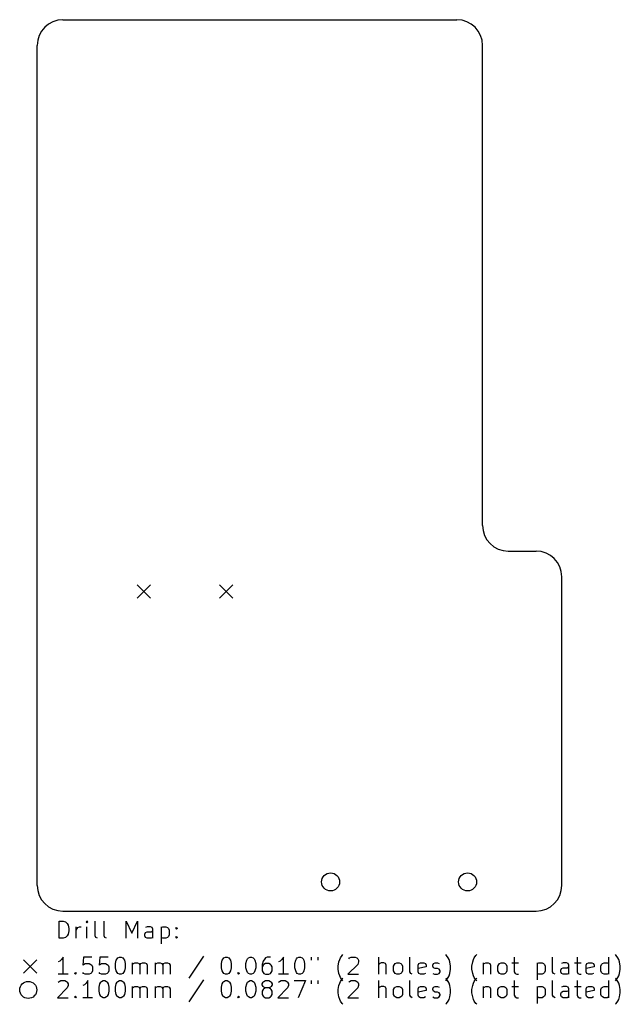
# Model space of a CAD drawing. Extents: x -2 to 68, y -114 to 1.
import ezdxf

# ---------------------------------------------------------------- set-up
doc = ezdxf.new("R2010")
doc.units = 0
doc.layers.add('BLACK', color=7, linetype='CONTINUOUS')

msp = doc.modelspace()

# ---------------------------------------------------------------- linework, layer by layer
at = {"layer": 'BLACK', "linetype": 'CONTINUOUS'}
for p, q in [((3, 1), (49, 1)), ((0, -100), (0, -2)), ((52, -58), (52, -2)), ((55, -61), (58.25, -61)), ((61.25, -100), (61.25, -64)), ((11.675, -64.925), (13.225, -66.475)), ((13.225, -64.925), (11.675, -66.475)), ((21.275, -64.925), (22.825, -66.475)), ((22.825, -64.925), (21.275, -66.475)), ((3, -103), (58.25, -103)), ((2.55777, -106.165), (2.55777, -104.165)), ((2.55777, -104.165), (3.03396, -104.165)), ((3.03396, -104.165), (3.31967, -104.26)), ((3.31967, -104.26), (3.51015, -104.451)), ((3.51015, -104.451), (3.60539, -104.641)), ((5.79586, -104.165), (5.70062, -104.26)), ((5.70062, -104.26), (5.79586, -104.355)), ((5.8911, -104.26), (5.79586, -104.165)), ((5.79586, -104.165), (5.79586, -104.355)), ((5.79586, -104.355), (5.8911, -104.26)), ((6.74824, -105.879), (6.74824, -104.165)), ((7.79586, -105.879), (7.79586, -104.165)), ((10.3673, -106.165), (10.3673, -104.165)), ((10.3673, -104.165), (11.034, -105.593)), ((11.034, -105.593), (11.7006, -104.165)), ((11.7006, -104.165), (11.7006, -106.165)), ((3.60539, -104.641), (3.70063, -105.022)), ((3.70063, -105.308), (3.60539, -105.689)), ((3.70063, -105.022), (3.70063, -105.308)), ((4.55777, -106.165), (4.55777, -104.832)), ((4.55777, -105.212), (4.65301, -105.022)), ((4.65301, -105.022), (4.74824, -104.927)), ((4.74824, -104.927), (4.93872, -104.832)), ((4.93872, -104.832), (5.1292, -104.832)), ((5.79586, -106.165), (5.79586, -104.832)), ((12.5578, -105.689), (12.653, -105.498)), ((12.8435, -104.832), (12.653, -104.927)), ((12.653, -105.498), (12.8435, -105.403)), ((13.2244, -104.832), (12.8435, -104.832)), ((12.8435, -105.403), (13.3197, -105.403)), ((13.4149, -104.927), (13.2244, -104.832)), ((13.3197, -105.403), (13.5101, -105.308)), ((13.5101, -105.117), (13.4149, -104.927)), ((13.5101, -106.165), (13.5101, -105.117)), ((14.4625, -104.832), (14.4625, -106.832)), ((14.4625, -104.927), (14.653, -104.832)), ((14.653, -104.832), (15.034, -104.832)), ((15.034, -104.832), (15.2244, -104.927)), ((15.2244, -104.927), (15.3197, -105.022)), ((15.3197, -105.022), (15.4149, -105.212)), ((15.4149, -105.212), (15.4149, -105.784)), ((16.1768, -105.022), (16.2721, -104.927)), ((16.2721, -105.117), (16.1768, -105.022)), ((16.2721, -104.927), (16.3673, -105.022)), ((16.2721, -104.927), (16.2721, -105.117)), ((16.3673, -105.022), (16.2721, -105.117)), ((3.03396, -106.165), (2.55777, -106.165)), ((3.31967, -106.07), (3.03396, -106.165)), ((3.51015, -105.879), (3.31967, -106.07)), ((3.60539, -105.689), (3.51015, -105.879)), ((6.84348, -106.07), (6.74824, -105.879)), ((7.03396, -106.165), (6.84348, -106.07)), ((7.8911, -106.07), (7.79586, -105.879)), ((8.08158, -106.165), (7.8911, -106.07)), ((12.5578, -105.879), (12.5578, -105.689)), ((12.653, -106.07), (12.5578, -105.879)), ((12.8435, -106.165), (12.653, -106.07)), ((13.3197, -106.165), (12.8435, -106.165)), ((13.5101, -106.07), (13.3197, -106.165)), ((14.653, -106.165), (14.4625, -106.07)), ((15.034, -106.165), (14.653, -106.165)), ((15.2244, -106.07), (15.034, -106.165)), ((15.3197, -105.974), (15.2244, -106.07)), ((15.4149, -105.784), (15.3197, -105.974)), ((16.1768, -106.07), (16.2721, -105.974)), ((16.2721, -106.165), (16.1768, -106.07)), ((16.2721, -105.974), (16.3673, -106.07)), ((16.2721, -105.974), (16.2721, -106.165)), ((16.3673, -106.07), (16.2721, -106.165)), ((-1.6, -108.675), (-0.05, -110.225)), ((-0.05, -108.675), (-1.6, -110.225)), ((2.65301, -108.841), (2.46253, -108.936)), ((2.84348, -108.651), (2.65301, -108.841)), ((3.03396, -108.365), (2.84348, -108.651)), ((3.03396, -110.365), (3.03396, -108.365)), ((5.41491, -108.365), (5.31967, -109.317)), ((6.36729, -108.365), (5.41491, -108.365)), ((5.41491, -109.222), (5.60539, -109.127)), ((5.60539, -109.127), (6.08158, -109.127)), ((6.08158, -109.127), (6.27205, -109.222)), ((7.31967, -108.365), (7.22443, -109.317)), ((8.27205, -108.365), (7.31967, -108.365)), ((7.31967, -109.222), (7.51015, -109.127)), ((7.51015, -109.127), (7.98634, -109.127)), ((7.98634, -109.127), (8.17682, -109.222)), ((9.1292, -109.127), (9.22443, -108.746)), ((9.1292, -109.603), (9.1292, -109.127)), ((9.22443, -108.746), (9.31967, -108.555)), ((9.31967, -108.555), (9.41491, -108.46)), ((9.41491, -108.46), (9.60539, -108.365)), ((9.60539, -108.365), (9.79586, -108.365)), ((9.79586, -108.365), (9.98634, -108.46)), ((9.98634, -108.46), (10.0816, -108.555)), ((10.0816, -108.555), (10.1768, -108.746)), ((10.1768, -108.746), (10.2721, -109.127)), ((10.2721, -109.127), (10.2721, -109.603)), ((11.1292, -110.365), (11.1292, -109.032)), ((11.1292, -109.222), (11.2244, -109.127)), ((11.2244, -109.127), (11.4149, -109.032)), ((11.4149, -109.032), (11.7006, -109.032)), ((11.7006, -109.032), (11.8911, -109.127)), ((11.8911, -109.127), (11.9863, -109.317)), ((11.9863, -109.317), (12.0816, -109.127)), ((12.0816, -109.127), (12.2721, -109.032)), ((12.2721, -109.032), (12.5578, -109.032)), ((12.5578, -109.032), (12.7482, -109.127)), ((12.7482, -109.127), (12.8435, -109.317)), ((13.7959, -110.365), (13.7959, -109.032)), ((13.7959, -109.222), (13.8911, -109.127)), ((13.8911, -109.127), (14.0816, -109.032)), ((14.0816, -109.032), (14.3673, -109.032)), ((14.3673, -109.032), (14.5578, -109.127)), ((14.5578, -109.127), (14.653, -109.317)), ((14.653, -109.317), (14.7482, -109.127)), ((14.7482, -109.127), (14.9387, -109.032)), ((14.9387, -109.032), (15.2244, -109.032)), ((15.2244, -109.032), (15.4149, -109.127)), ((15.4149, -109.127), (15.5101, -109.317)), ((19.4149, -108.27), (17.7006, -110.841)), ((21.5102, -109.127), (21.6054, -108.746)), ((21.5102, -109.603), (21.5102, -109.127)), ((21.6054, -108.746), (21.7006, -108.555)), ((21.7006, -108.555), (21.7959, -108.46)), ((21.7959, -108.46), (21.9863, -108.365)), ((21.9863, -108.365), (22.1768, -108.365)), ((22.1768, -108.365), (22.3673, -108.46)), ((22.3673, -108.46), (22.4625, -108.555)), ((22.4625, -108.555), (22.5578, -108.746)), ((22.5578, -108.746), (22.653, -109.127)), ((22.653, -109.127), (22.653, -109.603)), ((24.3673, -109.127), (24.4625, -108.746)), ((24.3673, -109.603), (24.3673, -109.127)), ((24.4625, -108.746), (24.5578, -108.555)), ((24.5578, -108.555), (24.653, -108.46)), ((24.653, -108.46), (24.8435, -108.365)), ((24.8435, -108.365), (25.034, -108.365)), ((25.034, -108.365), (25.2244, -108.46)), ((25.2244, -108.46), (25.3197, -108.555)), ((25.3197, -108.555), (25.4149, -108.746)), ((25.4149, -108.746), (25.5102, -109.127)), ((25.5102, -109.127), (25.5102, -109.603)), ((26.3673, -108.841), (26.2721, -109.222)), ((26.5578, -108.555), (26.3673, -108.841)), ((26.653, -109.127), (26.4625, -109.222)), ((26.653, -108.46), (26.5578, -108.555)), ((26.8435, -108.365), (26.653, -108.46)), ((27.034, -109.127), (26.653, -109.127)), ((27.2244, -108.365), (26.8435, -108.365)), ((27.2244, -109.222), (27.034, -109.127)), ((28.3673, -108.841), (28.1768, -108.936)), ((28.5578, -108.651), (28.3673, -108.841)), ((28.7482, -108.365), (28.5578, -108.651)), ((28.7482, -110.365), (28.7482, -108.365)), ((30.0816, -109.127), (30.1768, -108.746)), ((30.0816, -109.603), (30.0816, -109.127)), ((30.1768, -108.746), (30.2721, -108.555)), ((30.2721, -108.555), (30.3673, -108.46)), ((30.3673, -108.46), (30.5578, -108.365)), ((30.5578, -108.365), (30.7482, -108.365)), ((30.7482, -108.365), (30.9387, -108.46)), ((30.9387, -108.46), (31.034, -108.555)), ((31.034, -108.555), (31.1292, -108.746)), ((31.1292, -108.746), (31.2244, -109.127)), ((31.2244, -109.127), (31.2244, -109.603)), ((31.9863, -108.365), (31.9863, -108.746)), ((32.7482, -108.365), (32.7482, -108.746)), ((35.1292, -109.412), (35.2244, -108.936)), ((35.2244, -108.936), (35.3197, -108.651)), ((35.3197, -108.651), (35.4149, -108.46)), ((35.4149, -108.46), (35.6054, -108.174)), ((35.6054, -108.174), (35.7006, -108.079)), ((36.3673, -108.555), (36.4625, -108.46)), ((36.4625, -108.46), (36.653, -108.365)), ((36.653, -108.365), (37.1292, -108.365)), ((37.1292, -108.365), (37.3197, -108.46)), ((37.3197, -108.46), (37.4149, -108.555)), ((37.4149, -108.555), (37.5102, -108.746)), ((37.5102, -108.936), (37.4149, -109.222)), ((37.5102, -108.746), (37.5102, -108.936)), ((39.8911, -110.365), (39.8911, -108.365)), ((39.9863, -109.127), (39.8911, -109.222)), ((40.1768, -109.032), (39.9863, -109.127)), ((40.4625, -109.032), (40.1768, -109.032)), ((40.653, -109.127), (40.4625, -109.032)), ((40.7482, -109.317), (40.653, -109.127)), ((41.7006, -109.222), (41.7959, -109.127)), ((41.7959, -109.127), (41.9863, -109.032)), ((41.9863, -109.032), (42.2721, -109.032)), ((42.2721, -109.032), (42.4625, -109.127)), ((42.4625, -109.127), (42.5578, -109.222)), ((43.5102, -110.079), (43.5102, -108.365)), ((44.4625, -109.317), (44.5578, -109.127)), ((44.5578, -109.127), (44.7482, -109.032)), ((44.7482, -109.032), (45.1292, -109.032)), ((45.1292, -109.032), (45.3197, -109.127)), ((45.3197, -109.127), (45.4149, -109.317)), ((46.1768, -109.317), (46.2721, -109.127)), ((46.2721, -109.127), (46.4625, -109.032)), ((46.4625, -109.032), (46.7482, -109.032)), ((46.7482, -109.032), (46.9387, -109.127)), ((47.7959, -108.174), (47.7006, -108.079)), ((47.9863, -108.46), (47.7959, -108.174)), ((48.0816, -108.651), (47.9863, -108.46)), ((48.1768, -108.936), (48.0816, -108.651)), ((48.2721, -109.412), (48.1768, -108.936)), ((50.7482, -109.412), (50.8435, -108.936)), ((50.8435, -108.936), (50.9387, -108.651)), ((50.9387, -108.651), (51.034, -108.46)), ((51.034, -108.46), (51.2244, -108.174)), ((51.2244, -108.174), (51.3197, -108.079)), ((52.0816, -109.032), (52.0816, -110.365)), ((52.0816, -109.222), (52.1768, -109.127)), ((52.1768, -109.127), (52.3673, -109.032)), ((52.3673, -109.032), (52.653, -109.032)), ((52.653, -109.032), (52.8435, -109.127)), ((52.8435, -109.127), (52.9387, -109.317)), ((53.8911, -109.222), (53.9863, -109.127)), ((53.9863, -109.127), (54.1768, -109.032)), ((54.1768, -109.032), (54.4625, -109.032)), ((54.4625, -109.032), (54.653, -109.127)), ((54.653, -109.127), (54.7482, -109.222)), ((55.4149, -109.032), (56.1768, -109.032)), ((55.7006, -108.365), (55.7006, -110.079)), ((58.3673, -109.032), (58.3673, -111.032)), ((58.3673, -109.127), (58.5578, -109.032)), ((58.5578, -109.032), (58.9387, -109.032)), ((58.9387, -109.032), (59.1292, -109.127)), ((59.1292, -109.127), (59.2244, -109.222)), ((60.1768, -110.079), (60.1768, -108.365)), ((61.4149, -109.032), (61.2244, -109.127)), ((61.7959, -109.032), (61.4149, -109.032)), ((61.9863, -109.127), (61.7959, -109.032)), ((62.0816, -109.317), (61.9863, -109.127)), ((62.7482, -109.032), (63.5102, -109.032)), ((63.034, -108.365), (63.034, -110.079)), ((64.0816, -109.317), (64.1768, -109.127)), ((64.1768, -109.127), (64.3673, -109.032)), ((64.3673, -109.032), (64.7482, -109.032)), ((64.7482, -109.032), (64.9387, -109.127)), ((64.9387, -109.127), (65.034, -109.317)), ((65.8911, -109.222), (65.9863, -109.127)), ((65.9863, -109.127), (66.1768, -109.032)), ((66.1768, -109.032), (66.5578, -109.032)), ((66.5578, -109.032), (66.7482, -109.127)), ((66.7482, -110.365), (66.7482, -108.365)), ((67.6054, -108.174), (67.5102, -108.079)), ((67.7959, -108.46), (67.6054, -108.174)), ((67.8911, -108.651), (67.7959, -108.46)), ((67.9863, -108.936), (67.8911, -108.651)), ((68.0816, -109.412), (67.9863, -108.936)), ((4.36729, -110.27), (4.46253, -110.174)), ((4.46253, -110.365), (4.36729, -110.27)), ((4.46253, -110.174), (4.55777, -110.27)), ((4.46253, -110.174), (4.46253, -110.365)), ((4.55777, -110.27), (4.46253, -110.365)), ((5.31967, -109.317), (5.41491, -109.222)), ((5.41491, -110.27), (5.31967, -110.174)), ((5.60539, -110.365), (5.41491, -110.27)), ((6.27205, -110.27), (6.08158, -110.365)), ((6.27205, -109.222), (6.36729, -109.317)), ((6.36729, -110.174), (6.27205, -110.27)), ((6.36729, -109.317), (6.46253, -109.508)), ((6.46253, -109.984), (6.36729, -110.174)), ((6.46253, -109.508), (6.46253, -109.984)), ((7.22443, -109.317), (7.31967, -109.222)), ((7.31967, -110.27), (7.22443, -110.174)), ((7.51015, -110.365), (7.31967, -110.27)), ((8.17682, -110.27), (7.98634, -110.365)), ((8.17682, -109.222), (8.27205, -109.317)), ((8.27205, -110.174), (8.17682, -110.27)), ((8.27205, -109.317), (8.36729, -109.508)), ((8.36729, -109.984), (8.27205, -110.174)), ((8.36729, -109.508), (8.36729, -109.984)), ((9.22443, -109.984), (9.1292, -109.603)), ((9.31967, -110.174), (9.22443, -109.984)), ((9.41491, -110.27), (9.31967, -110.174)), ((9.60539, -110.365), (9.41491, -110.27)), ((9.98634, -110.27), (9.79586, -110.365)), ((10.0816, -110.174), (9.98634, -110.27)), ((10.1768, -109.984), (10.0816, -110.174)), ((10.2721, -109.603), (10.1768, -109.984)), ((11.9863, -109.317), (11.9863, -110.365)), ((12.8435, -109.317), (12.8435, -110.365)), ((14.653, -109.317), (14.653, -110.365)), ((15.5101, -109.317), (15.5101, -110.365)), ((21.6054, -109.984), (21.5102, -109.603)), ((21.7006, -110.174), (21.6054, -109.984)), ((21.7959, -110.27), (21.7006, -110.174)), ((21.9863, -110.365), (21.7959, -110.27)), ((22.3673, -110.27), (22.1768, -110.365)), ((22.4625, -110.174), (22.3673, -110.27)), ((22.5578, -109.984), (22.4625, -110.174)), ((22.653, -109.603), (22.5578, -109.984)), ((23.4149, -110.27), (23.5102, -110.174)), ((23.5102, -110.365), (23.4149, -110.27)), ((23.5102, -110.174), (23.6054, -110.27)), ((23.5102, -110.174), (23.5102, -110.365)), ((23.6054, -110.27), (23.5102, -110.365)), ((24.4625, -109.984), (24.3673, -109.603)), ((24.5578, -110.174), (24.4625, -109.984)), ((24.653, -110.27), (24.5578, -110.174)), ((24.8435, -110.365), (24.653, -110.27)), ((25.2244, -110.27), (25.034, -110.365)), ((25.3197, -110.174), (25.2244, -110.27)), ((25.4149, -109.984), (25.3197, -110.174)), ((25.5102, -109.603), (25.4149, -109.984)), ((26.2721, -109.222), (26.2721, -109.984)), ((26.3673, -109.317), (26.2721, -109.508)), ((26.2721, -109.984), (26.3673, -110.174)), ((26.4625, -109.222), (26.3673, -109.317)), ((26.3673, -110.174), (26.4625, -110.27)), ((26.4625, -110.27), (26.653, -110.365)), ((27.034, -110.365), (27.2244, -110.27)), ((27.3197, -109.317), (27.2244, -109.222)), ((27.2244, -110.27), (27.3197, -110.174)), ((27.4149, -109.508), (27.3197, -109.317)), ((27.3197, -110.174), (27.4149, -109.984)), ((27.4149, -109.984), (27.4149, -109.508)), ((30.1768, -109.984), (30.0816, -109.603)), ((30.2721, -110.174), (30.1768, -109.984)), ((30.3673, -110.27), (30.2721, -110.174)), ((30.5578, -110.365), (30.3673, -110.27)), ((30.9387, -110.27), (30.7482, -110.365)), ((31.034, -110.174), (30.9387, -110.27)), ((31.1292, -109.984), (31.034, -110.174)), ((31.2244, -109.603), (31.1292, -109.984)), ((35.1292, -109.793), (35.1292, -109.412)), ((35.2244, -110.27), (35.1292, -109.793)), ((35.3197, -110.555), (35.2244, -110.27)), ((37.4149, -109.222), (36.2721, -110.365)), ((40.7482, -110.365), (40.7482, -109.317)), ((41.6054, -109.412), (41.7006, -109.222)), ((41.6054, -109.984), (41.6054, -109.412)), ((41.7006, -110.174), (41.6054, -109.984)), ((41.7959, -110.27), (41.7006, -110.174)), ((41.9863, -110.365), (41.7959, -110.27)), ((42.4625, -110.27), (42.2721, -110.365)), ((42.5578, -110.174), (42.4625, -110.27)), ((42.5578, -109.222), (42.653, -109.412)), ((42.653, -109.984), (42.5578, -110.174)), ((42.653, -109.412), (42.653, -109.984)), ((43.6054, -110.27), (43.5102, -110.079)), ((43.7959, -110.365), (43.6054, -110.27)), ((44.4625, -110.079), (44.4625, -109.317)), ((45.4149, -109.508), (44.4625, -109.698)), ((44.5578, -110.27), (44.4625, -110.079)), ((44.7482, -110.365), (44.5578, -110.27)), ((45.3197, -110.27), (45.1292, -110.365)), ((45.4149, -109.317), (45.4149, -109.508)), ((46.1768, -109.412), (46.1768, -109.317)), ((46.2721, -109.603), (46.1768, -109.412)), ((46.1768, -110.27), (46.3673, -110.365)), ((46.4625, -109.698), (46.2721, -109.603)), ((46.7482, -109.698), (46.4625, -109.698)), ((46.9387, -109.793), (46.7482, -109.698)), ((46.7482, -110.365), (46.9387, -110.27)), ((47.034, -109.984), (46.9387, -109.793)), ((46.9387, -110.27), (47.034, -110.079)), ((47.034, -110.079), (47.034, -109.984)), ((48.0816, -110.555), (48.1768, -110.27)), ((48.1768, -110.27), (48.2721, -109.793)), ((48.2721, -109.793), (48.2721, -109.412)), ((50.7482, -109.793), (50.7482, -109.412)), ((50.8435, -110.27), (50.7482, -109.793)), ((50.9387, -110.555), (50.8435, -110.27)), ((52.9387, -109.317), (52.9387, -110.365)), ((53.7959, -109.412), (53.8911, -109.222)), ((53.7959, -109.984), (53.7959, -109.412)), ((53.8911, -110.174), (53.7959, -109.984)), ((53.9863, -110.27), (53.8911, -110.174)), ((54.1768, -110.365), (53.9863, -110.27)), ((54.653, -110.27), (54.4625, -110.365)), ((54.7482, -110.174), (54.653, -110.27)), ((54.7482, -109.222), (54.8435, -109.412)), ((54.8435, -109.984), (54.7482, -110.174)), ((54.8435, -109.412), (54.8435, -109.984)), ((55.7006, -110.079), (55.7959, -110.27)), ((55.7959, -110.27), (55.9863, -110.365)), ((58.5578, -110.365), (58.3673, -110.27)), ((59.1292, -110.27), (58.9387, -110.365)), ((59.2244, -110.174), (59.1292, -110.27)), ((59.2244, -109.222), (59.3197, -109.412)), ((59.3197, -109.984), (59.2244, -110.174)), ((59.3197, -109.412), (59.3197, -109.984)), ((60.2721, -110.27), (60.1768, -110.079)), ((60.4625, -110.365), (60.2721, -110.27)), ((61.1292, -109.889), (61.2244, -109.698)), ((61.1292, -110.079), (61.1292, -109.889)), ((61.2244, -110.27), (61.1292, -110.079)), ((61.2244, -109.698), (61.4149, -109.603)), ((61.4149, -110.365), (61.2244, -110.27)), ((61.4149, -109.603), (61.8911, -109.603)), ((61.8911, -109.603), (62.0816, -109.508)), ((62.0816, -110.27), (61.8911, -110.365)), ((62.0816, -110.365), (62.0816, -109.317)), ((63.034, -110.079), (63.1292, -110.27)), ((63.1292, -110.27), (63.3197, -110.365)), ((64.0816, -110.079), (64.0816, -109.317)), ((65.034, -109.508), (64.0816, -109.698)), ((64.1768, -110.27), (64.0816, -110.079)), ((64.3673, -110.365), (64.1768, -110.27)), ((64.9387, -110.27), (64.7482, -110.365)), ((65.034, -109.317), (65.034, -109.508)), ((65.7959, -109.412), (65.8911, -109.222)), ((65.7959, -109.984), (65.7959, -109.412)), ((65.8911, -110.174), (65.7959, -109.984)), ((65.9863, -110.27), (65.8911, -110.174)), ((66.1768, -110.365), (65.9863, -110.27)), ((66.7482, -110.27), (66.5578, -110.365)), ((67.8911, -110.555), (67.9863, -110.27)), ((67.9863, -110.27), (68.0816, -109.793)), ((68.0816, -109.793), (68.0816, -109.412)), ((3.60539, -110.365), (2.46253, -110.365)), ((2.46253, -111.305), (2.55777, -111.21)), ((2.55777, -111.21), (2.74824, -111.115)), ((2.74824, -111.115), (3.22443, -111.115)), ((3.22443, -111.115), (3.41491, -111.21)), ((3.41491, -111.21), (3.51015, -111.305)), ((3.51015, -111.305), (3.60539, -111.496)), ((5.70062, -111.401), (5.51015, -111.591)), ((6.08158, -110.365), (5.60539, -110.365)), ((5.8911, -111.115), (5.70062, -111.401)), ((5.8911, -113.115), (5.8911, -111.115)), ((7.31967, -111.496), (7.41491, -111.305)), ((7.41491, -111.305), (7.51015, -111.21)), ((7.98634, -110.365), (7.51015, -110.365)), ((7.51015, -111.21), (7.70062, -111.115)), ((7.70062, -111.115), (7.8911, -111.115)), ((7.8911, -111.115), (8.08158, -111.21)), ((8.08158, -111.21), (8.17682, -111.305)), ((8.17682, -111.305), (8.27205, -111.496)), ((9.22443, -111.496), (9.31967, -111.305)), ((9.31967, -111.305), (9.41491, -111.21)), ((9.41491, -111.21), (9.60539, -111.115)), ((9.79586, -110.365), (9.60539, -110.365)), ((9.60539, -111.115), (9.79586, -111.115)), ((9.79586, -111.115), (9.98634, -111.21)), ((9.98634, -111.21), (10.0816, -111.305)), ((10.0816, -111.305), (10.1768, -111.496)), ((19.4149, -111.02), (17.7006, -113.591)), ((21.6054, -111.496), (21.7006, -111.305)), ((21.7006, -111.305), (21.7959, -111.21)), ((21.7959, -111.21), (21.9863, -111.115)), ((22.1768, -110.365), (21.9863, -110.365)), ((21.9863, -111.115), (22.1768, -111.115)), ((22.1768, -111.115), (22.3673, -111.21)), ((22.3673, -111.21), (22.4625, -111.305)), ((22.4625, -111.305), (22.5578, -111.496)), ((24.4625, -111.496), (24.5578, -111.305)), ((24.5578, -111.305), (24.653, -111.21)), ((24.653, -111.21), (24.8435, -111.115)), ((25.034, -110.365), (24.8435, -110.365)), ((24.8435, -111.115), (25.034, -111.115)), ((25.034, -111.115), (25.2244, -111.21)), ((25.2244, -111.21), (25.3197, -111.305)), ((25.3197, -111.305), (25.4149, -111.496)), ((26.2721, -111.496), (26.3673, -111.305)), ((26.3673, -111.305), (26.4625, -111.21)), ((26.4625, -111.21), (26.653, -111.115)), ((26.653, -110.365), (27.034, -110.365)), ((26.653, -111.115), (27.034, -111.115)), ((27.034, -111.115), (27.2244, -111.21)), ((27.2244, -111.21), (27.3197, -111.305)), ((27.3197, -111.305), (27.4149, -111.496)), ((29.3197, -110.365), (28.1768, -110.365)), ((28.1768, -111.305), (28.2721, -111.21)), ((28.2721, -111.21), (28.4625, -111.115)), ((28.4625, -111.115), (28.9387, -111.115)), ((28.9387, -111.115), (29.1292, -111.21)), ((29.1292, -111.21), (29.2244, -111.305)), ((29.2244, -111.305), (29.3197, -111.496)), ((29.9863, -111.115), (31.3197, -111.115)), ((31.3197, -111.115), (30.4625, -113.115)), ((30.7482, -110.365), (30.5578, -110.365)), ((31.9863, -111.115), (31.9863, -111.496)), ((32.7482, -111.115), (32.7482, -111.496)), ((35.2244, -111.686), (35.3197, -111.401)), ((35.4149, -110.746), (35.3197, -110.555)), ((35.3197, -111.401), (35.4149, -111.21)), ((35.6054, -111.032), (35.4149, -110.746)), ((35.4149, -111.21), (35.6054, -110.924)), ((35.6054, -110.924), (35.7006, -110.829)), ((35.7006, -111.127), (35.6054, -111.032)), ((36.2721, -110.365), (37.5102, -110.365)), ((36.3673, -111.305), (36.4625, -111.21)), ((36.4625, -111.21), (36.653, -111.115)), ((36.653, -111.115), (37.1292, -111.115)), ((37.1292, -111.115), (37.3197, -111.21)), ((37.3197, -111.21), (37.4149, -111.305)), ((37.4149, -111.305), (37.5102, -111.496)), ((39.8911, -113.115), (39.8911, -111.115)), ((42.2721, -110.365), (41.9863, -110.365)), ((43.5102, -112.829), (43.5102, -111.115)), ((45.1292, -110.365), (44.7482, -110.365)), ((46.3673, -110.365), (46.7482, -110.365)), ((47.7959, -110.924), (47.7006, -110.829)), ((47.7006, -111.127), (47.7959, -111.032)), ((47.7959, -111.032), (47.9863, -110.746)), ((47.9863, -111.21), (47.7959, -110.924)), ((47.9863, -110.746), (48.0816, -110.555)), ((48.0816, -111.401), (47.9863, -111.21)), ((48.1768, -111.686), (48.0816, -111.401)), ((50.8435, -111.686), (50.9387, -111.401)), ((51.034, -110.746), (50.9387, -110.555)), ((50.9387, -111.401), (51.034, -111.21)), ((51.2244, -111.032), (51.034, -110.746)), ((51.034, -111.21), (51.2244, -110.924)), ((51.2244, -110.924), (51.3197, -110.829)), ((51.3197, -111.127), (51.2244, -111.032)), ((54.4625, -110.365), (54.1768, -110.365)), ((55.7006, -111.115), (55.7006, -112.829)), ((55.9863, -110.365), (56.1768, -110.365)), ((58.9387, -110.365), (58.5578, -110.365)), ((60.1768, -112.829), (60.1768, -111.115)), ((61.8911, -110.365), (61.4149, -110.365)), ((63.034, -111.115), (63.034, -112.829)), ((63.3197, -110.365), (63.5102, -110.365)), ((64.7482, -110.365), (64.3673, -110.365)), ((66.5578, -110.365), (66.1768, -110.365)), ((66.7482, -113.115), (66.7482, -111.115)), ((67.6054, -110.924), (67.5102, -110.829)), ((67.5102, -111.127), (67.6054, -111.032)), ((67.6054, -111.032), (67.7959, -110.746)), ((67.7959, -111.21), (67.6054, -110.924)), ((67.7959, -110.746), (67.8911, -110.555)), ((67.8911, -111.401), (67.7959, -111.21)), ((67.9863, -111.686), (67.8911, -111.401)), ((3.51015, -111.972), (2.36729, -113.115)), ((3.60539, -111.686), (3.51015, -111.972)), ((3.60539, -111.496), (3.60539, -111.686)), ((5.51015, -111.591), (5.31967, -111.686)), ((7.22443, -111.877), (7.31967, -111.496)), ((7.22443, -112.353), (7.22443, -111.877)), ((7.31967, -112.734), (7.22443, -112.353)), ((8.27205, -111.496), (8.36729, -111.877)), ((8.36729, -112.353), (8.27205, -112.734)), ((8.36729, -111.877), (8.36729, -112.353)), ((9.1292, -111.877), (9.22443, -111.496)), ((9.1292, -112.353), (9.1292, -111.877)), ((9.22443, -112.734), (9.1292, -112.353)), ((10.1768, -111.496), (10.2721, -111.877)), ((10.2721, -112.353), (10.1768, -112.734)), ((10.2721, -111.877), (10.2721, -112.353)), ((11.1292, -113.115), (11.1292, -111.782)), ((11.1292, -111.972), (11.2244, -111.877)), ((11.2244, -111.877), (11.4149, -111.782)), ((11.4149, -111.782), (11.7006, -111.782)), ((11.7006, -111.782), (11.8911, -111.877)), ((11.8911, -111.877), (11.9863, -112.067)), ((11.9863, -112.067), (12.0816, -111.877)), ((11.9863, -112.067), (11.9863, -113.115)), ((12.0816, -111.877), (12.2721, -111.782)), ((12.2721, -111.782), (12.5578, -111.782)), ((12.5578, -111.782), (12.7482, -111.877)), ((12.7482, -111.877), (12.8435, -112.067)), ((12.8435, -112.067), (12.8435, -113.115)), ((13.7959, -113.115), (13.7959, -111.782)), ((13.7959, -111.972), (13.8911, -111.877)), ((13.8911, -111.877), (14.0816, -111.782)), ((14.0816, -111.782), (14.3673, -111.782)), ((14.3673, -111.782), (14.5578, -111.877)), ((14.5578, -111.877), (14.653, -112.067)), ((14.653, -112.067), (14.7482, -111.877)), ((14.653, -112.067), (14.653, -113.115)), ((14.7482, -111.877), (14.9387, -111.782)), ((14.9387, -111.782), (15.2244, -111.782)), ((15.2244, -111.782), (15.4149, -111.877)), ((15.4149, -111.877), (15.5101, -112.067)), ((15.5101, -112.067), (15.5101, -113.115)), ((21.5102, -111.877), (21.6054, -111.496)), ((21.5102, -112.353), (21.5102, -111.877)), ((21.6054, -112.734), (21.5102, -112.353)), ((22.5578, -111.496), (22.653, -111.877)), ((22.653, -112.353), (22.5578, -112.734)), ((22.653, -111.877), (22.653, -112.353)), ((24.3673, -111.877), (24.4625, -111.496)), ((24.3673, -112.353), (24.3673, -111.877)), ((24.4625, -112.734), (24.3673, -112.353)), ((25.4149, -111.496), (25.5102, -111.877)), ((25.5102, -112.353), (25.4149, -112.734)), ((25.5102, -111.877), (25.5102, -112.353)), ((26.2721, -111.591), (26.2721, -111.496)), ((26.3673, -111.782), (26.2721, -111.591)), ((26.3673, -112.162), (26.2721, -112.353)), ((26.2721, -112.353), (26.2721, -112.734)), ((26.4625, -111.877), (26.3673, -111.782)), ((26.4625, -112.067), (26.3673, -112.162)), ((26.653, -111.972), (26.4625, -111.877)), ((26.653, -111.972), (26.4625, -112.067)), ((27.034, -111.972), (26.653, -111.972)), ((27.2244, -111.877), (27.034, -111.972)), ((27.2244, -112.067), (27.034, -111.972)), ((27.3197, -111.782), (27.2244, -111.877)), ((27.3197, -112.162), (27.2244, -112.067)), ((27.4149, -111.591), (27.3197, -111.782)), ((27.4149, -112.353), (27.3197, -112.162)), ((27.4149, -111.496), (27.4149, -111.591)), ((27.4149, -112.734), (27.4149, -112.353)), ((29.2244, -111.972), (28.0816, -113.115)), ((29.3197, -111.686), (29.2244, -111.972)), ((29.3197, -111.496), (29.3197, -111.686)), ((35.1292, -112.162), (35.2244, -111.686)), ((35.1292, -112.543), (35.1292, -112.162)), ((35.2244, -113.02), (35.1292, -112.543)), ((37.4149, -111.972), (36.2721, -113.115)), ((37.5102, -111.686), (37.4149, -111.972)), ((37.5102, -111.496), (37.5102, -111.686)), ((39.9863, -111.877), (39.8911, -111.972)), ((40.1768, -111.782), (39.9863, -111.877)), ((40.4625, -111.782), (40.1768, -111.782)), ((40.653, -111.877), (40.4625, -111.782)), ((40.7482, -112.067), (40.653, -111.877)), ((40.7482, -113.115), (40.7482, -112.067)), ((41.6054, -112.162), (41.7006, -111.972)), ((41.6054, -112.734), (41.6054, -112.162)), ((41.7006, -111.972), (41.7959, -111.877)), ((41.7959, -111.877), (41.9863, -111.782)), ((41.9863, -111.782), (42.2721, -111.782)), ((42.2721, -111.782), (42.4625, -111.877)), ((42.4625, -111.877), (42.5578, -111.972)), ((42.5578, -111.972), (42.653, -112.162)), ((42.653, -112.162), (42.653, -112.734)), ((44.4625, -112.067), (44.5578, -111.877)), ((44.4625, -112.829), (44.4625, -112.067)), ((45.4149, -112.258), (44.4625, -112.448)), ((44.5578, -111.877), (44.7482, -111.782)), ((44.7482, -111.782), (45.1292, -111.782)), ((45.1292, -111.782), (45.3197, -111.877)), ((45.3197, -111.877), (45.4149, -112.067)), ((45.4149, -112.067), (45.4149, -112.258)), ((46.1768, -112.067), (46.2721, -111.877)), ((46.1768, -112.162), (46.1768, -112.067)), ((46.2721, -112.353), (46.1768, -112.162)), ((46.2721, -111.877), (46.4625, -111.782)), ((46.4625, -112.448), (46.2721, -112.353)), ((46.4625, -111.782), (46.7482, -111.782)), ((46.7482, -112.448), (46.4625, -112.448)), ((46.7482, -111.782), (46.9387, -111.877)), ((46.9387, -112.543), (46.7482, -112.448)), ((47.034, -112.734), (46.9387, -112.543)), ((48.2721, -112.162), (48.1768, -111.686)), ((48.1768, -113.02), (48.2721, -112.543)), ((48.2721, -112.543), (48.2721, -112.162)), ((50.7482, -112.162), (50.8435, -111.686)), ((50.7482, -112.543), (50.7482, -112.162)), ((50.8435, -113.02), (50.7482, -112.543)), ((52.0816, -111.782), (52.0816, -113.115)), ((52.0816, -111.972), (52.1768, -111.877)), ((52.1768, -111.877), (52.3673, -111.782)), ((52.3673, -111.782), (52.653, -111.782)), ((52.653, -111.782), (52.8435, -111.877)), ((52.8435, -111.877), (52.9387, -112.067)), ((52.9387, -112.067), (52.9387, -113.115)), ((53.7959, -112.162), (53.8911, -111.972)), ((53.7959, -112.734), (53.7959, -112.162)), ((53.8911, -111.972), (53.9863, -111.877)), ((53.9863, -111.877), (54.1768, -111.782)), ((54.1768, -111.782), (54.4625, -111.782)), ((54.4625, -111.782), (54.653, -111.877)), ((54.653, -111.877), (54.7482, -111.972)), ((54.7482, -111.972), (54.8435, -112.162)), ((54.8435, -112.162), (54.8435, -112.734)), ((55.4149, -111.782), (56.1768, -111.782)), ((58.3673, -111.782), (58.3673, -113.782)), ((58.3673, -111.877), (58.5578, -111.782)), ((58.5578, -111.782), (58.9387, -111.782)), ((58.9387, -111.782), (59.1292, -111.877)), ((59.1292, -111.877), (59.2244, -111.972)), ((59.2244, -111.972), (59.3197, -112.162)), ((59.3197, -112.162), (59.3197, -112.734)), ((61.1292, -112.639), (61.2244, -112.448)), ((61.4149, -111.782), (61.2244, -111.877)), ((61.2244, -112.448), (61.4149, -112.353)), ((61.7959, -111.782), (61.4149, -111.782)), ((61.4149, -112.353), (61.8911, -112.353)), ((61.9863, -111.877), (61.7959, -111.782)), ((61.8911, -112.353), (62.0816, -112.258)), ((62.0816, -112.067), (61.9863, -111.877)), ((62.0816, -113.115), (62.0816, -112.067)), ((62.7482, -111.782), (63.5102, -111.782)), ((64.0816, -112.067), (64.1768, -111.877)), ((64.0816, -112.829), (64.0816, -112.067)), ((65.034, -112.258), (64.0816, -112.448)), ((64.1768, -111.877), (64.3673, -111.782)), ((64.3673, -111.782), (64.7482, -111.782)), ((64.7482, -111.782), (64.9387, -111.877)), ((64.9387, -111.877), (65.034, -112.067)), ((65.034, -112.067), (65.034, -112.258)), ((65.7959, -112.162), (65.8911, -111.972)), ((65.7959, -112.734), (65.7959, -112.162)), ((65.8911, -111.972), (65.9863, -111.877)), ((65.9863, -111.877), (66.1768, -111.782)), ((66.1768, -111.782), (66.5578, -111.782)), ((66.5578, -111.782), (66.7482, -111.877)), ((68.0816, -112.162), (67.9863, -111.686)), ((67.9863, -113.02), (68.0816, -112.543)), ((68.0816, -112.543), (68.0816, -112.162)), ((2.36729, -113.115), (3.60539, -113.115)), ((4.36729, -113.02), (4.46253, -112.924)), ((4.46253, -113.115), (4.36729, -113.02)), ((4.46253, -112.924), (4.55777, -113.02)), ((4.46253, -112.924), (4.46253, -113.115)), ((4.55777, -113.02), (4.46253, -113.115)), ((6.46253, -113.115), (5.31967, -113.115)), ((7.41491, -112.924), (7.31967, -112.734)), ((7.51015, -113.02), (7.41491, -112.924)), ((7.70062, -113.115), (7.51015, -113.02)), ((7.8911, -113.115), (7.70062, -113.115)), ((8.08158, -113.02), (7.8911, -113.115)), ((8.17682, -112.924), (8.08158, -113.02)), ((8.27205, -112.734), (8.17682, -112.924)), ((9.31967, -112.924), (9.22443, -112.734)), ((9.41491, -113.02), (9.31967, -112.924)), ((9.60539, -113.115), (9.41491, -113.02)), ((9.79586, -113.115), (9.60539, -113.115)), ((9.98634, -113.02), (9.79586, -113.115)), ((10.0816, -112.924), (9.98634, -113.02)), ((10.1768, -112.734), (10.0816, -112.924)), ((21.7006, -112.924), (21.6054, -112.734)), ((21.7959, -113.02), (21.7006, -112.924)), ((21.9863, -113.115), (21.7959, -113.02)), ((22.1768, -113.115), (21.9863, -113.115)), ((22.3673, -113.02), (22.1768, -113.115)), ((22.4625, -112.924), (22.3673, -113.02)), ((22.5578, -112.734), (22.4625, -112.924)), ((23.4149, -113.02), (23.5102, -112.924)), ((23.5102, -113.115), (23.4149, -113.02)), ((23.5102, -112.924), (23.6054, -113.02)), ((23.5102, -112.924), (23.5102, -113.115)), ((23.6054, -113.02), (23.5102, -113.115)), ((24.5578, -112.924), (24.4625, -112.734)), ((24.653, -113.02), (24.5578, -112.924)), ((24.8435, -113.115), (24.653, -113.02)), ((25.034, -113.115), (24.8435, -113.115)), ((25.2244, -113.02), (25.034, -113.115)), ((25.3197, -112.924), (25.2244, -113.02)), ((25.4149, -112.734), (25.3197, -112.924)), ((26.2721, -112.734), (26.3673, -112.924)), ((26.3673, -112.924), (26.4625, -113.02)), ((26.4625, -113.02), (26.653, -113.115)), ((26.653, -113.115), (27.034, -113.115)), ((27.034, -113.115), (27.2244, -113.02)), ((27.2244, -113.02), (27.3197, -112.924)), ((27.3197, -112.924), (27.4149, -112.734)), ((28.0816, -113.115), (29.3197, -113.115)), ((35.3197, -113.305), (35.2244, -113.02)), ((35.4149, -113.496), (35.3197, -113.305)), ((35.6054, -113.782), (35.4149, -113.496)), ((36.2721, -113.115), (37.5102, -113.115)), ((41.7006, -112.924), (41.6054, -112.734)), ((41.7959, -113.02), (41.7006, -112.924)), ((41.9863, -113.115), (41.7959, -113.02)), ((42.2721, -113.115), (41.9863, -113.115)), ((42.4625, -113.02), (42.2721, -113.115)), ((42.5578, -112.924), (42.4625, -113.02)), ((42.653, -112.734), (42.5578, -112.924)), ((43.6054, -113.02), (43.5102, -112.829)), ((43.7959, -113.115), (43.6054, -113.02)), ((44.5578, -113.02), (44.4625, -112.829)), ((44.7482, -113.115), (44.5578, -113.02)), ((45.1292, -113.115), (44.7482, -113.115)), ((45.3197, -113.02), (45.1292, -113.115)), ((46.1768, -113.02), (46.3673, -113.115)), ((46.3673, -113.115), (46.7482, -113.115)), ((46.7482, -113.115), (46.9387, -113.02)), ((46.9387, -113.02), (47.034, -112.829)), ((47.034, -112.829), (47.034, -112.734)), ((47.7959, -113.782), (47.9863, -113.496)), ((47.9863, -113.496), (48.0816, -113.305)), ((48.0816, -113.305), (48.1768, -113.02)), ((50.9387, -113.305), (50.8435, -113.02)), ((51.034, -113.496), (50.9387, -113.305)), ((51.2244, -113.782), (51.034, -113.496)), ((53.8911, -112.924), (53.7959, -112.734)), ((53.9863, -113.02), (53.8911, -112.924)), ((54.1768, -113.115), (53.9863, -113.02)), ((54.4625, -113.115), (54.1768, -113.115)), ((54.653, -113.02), (54.4625, -113.115)), ((54.7482, -112.924), (54.653, -113.02)), ((54.8435, -112.734), (54.7482, -112.924)), ((55.7006, -112.829), (55.7959, -113.02)), ((55.7959, -113.02), (55.9863, -113.115)), ((55.9863, -113.115), (56.1768, -113.115)), ((58.5578, -113.115), (58.3673, -113.02)), ((58.9387, -113.115), (58.5578, -113.115)), ((59.1292, -113.02), (58.9387, -113.115)), ((59.2244, -112.924), (59.1292, -113.02)), ((59.3197, -112.734), (59.2244, -112.924)), ((60.2721, -113.02), (60.1768, -112.829)), ((60.4625, -113.115), (60.2721, -113.02)), ((61.1292, -112.829), (61.1292, -112.639)), ((61.2244, -113.02), (61.1292, -112.829)), ((61.4149, -113.115), (61.2244, -113.02)), ((61.8911, -113.115), (61.4149, -113.115)), ((62.0816, -113.02), (61.8911, -113.115)), ((63.034, -112.829), (63.1292, -113.02)), ((63.1292, -113.02), (63.3197, -113.115)), ((63.3197, -113.115), (63.5102, -113.115)), ((64.1768, -113.02), (64.0816, -112.829)), ((64.3673, -113.115), (64.1768, -113.02)), ((64.7482, -113.115), (64.3673, -113.115)), ((64.9387, -113.02), (64.7482, -113.115)), ((65.8911, -112.924), (65.7959, -112.734)), ((65.9863, -113.02), (65.8911, -112.924)), ((66.1768, -113.115), (65.9863, -113.02)), ((66.5578, -113.115), (66.1768, -113.115)), ((66.7482, -113.02), (66.5578, -113.115)), ((67.6054, -113.782), (67.7959, -113.496)), ((67.7959, -113.496), (67.8911, -113.305)), ((67.8911, -113.305), (67.9863, -113.02)), ((35.7006, -113.877), (35.6054, -113.782)), ((47.7006, -113.877), (47.7959, -113.782)), ((51.3197, -113.877), (51.2244, -113.782)), ((67.5102, -113.877), (67.6054, -113.782))]:
    msp.add_line(p, q, dxfattribs=at)
at = {"layer": 'BLACK'}
for centre, radius in [((34.25, -99.6), 1.05), ((50.25, -99.6), 1.05), ((-1.05, -112.2), 1)]:
    msp.add_circle(centre, radius, dxfattribs=at)
for centre, start, end in [((3, -2), 90, 180), ((49, -2), 0, 90), ((55, -58), -180, -90), ((58.25, -64), 0, 90), ((3, -100), -180, -90), ((58.25, -100), -90, 0)]:
    msp.add_arc(centre, 3, start, end, dxfattribs=at)

doc.saveas('drawing.dxf')
